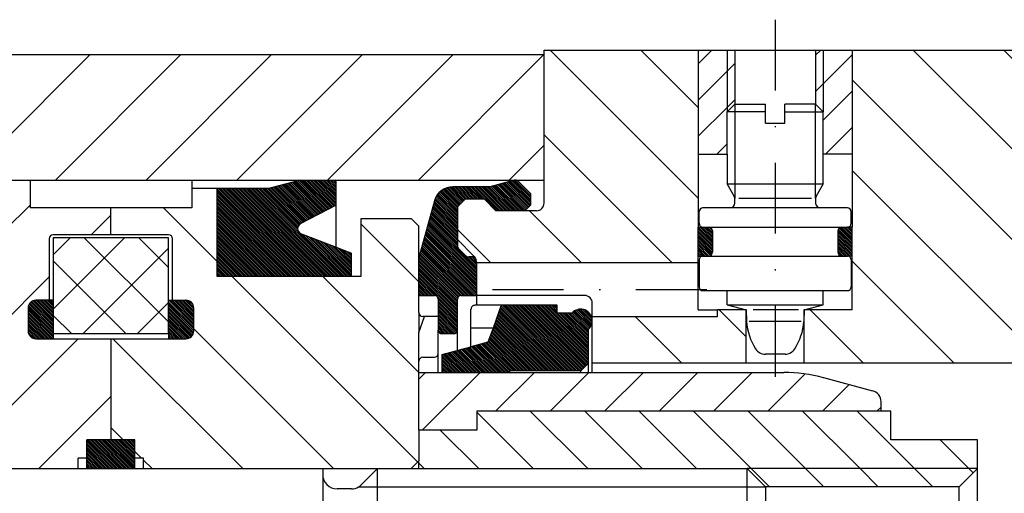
# Model space of a CAD drawing. Extents: x -727 to -307, y 210 to 507.
# Tile 8 of 9: x -458 to -382, y 404 to 441. Entities that reach past the tile are written whole.
import ezdxf

# ---------------------------------------------------------------- set-up
doc = ezdxf.new("R2010")
doc.units = 0
doc.linetypes.add('DASHDOT', pattern=[11.052632, 5.526316, -2.763158, 0, -2.763158])
doc.layers.get('0').update_dxf_attribs({"linetype": 'CONTINUOUS'})
doc.layers.add('1', color=7, linetype='CONTINUOUS')

# ---------------------------------------------------------------- blocks, each defined once
blk = doc.blocks.new('*X5')
at = {"layer": '1', "color": 2}
for p, q in [((-405.593, 426.807), (-417.125, 438.338)), ((-405.593, 433.878), (-410.054, 438.338)), ((-402.983, 438.338), (-402.983, 438.338)), ((-395.912, 438.338), (-395.912, 438.338)), ((-367.193, 416.691), (-388.841, 438.338)), ((-373.193, 429.762), (-381.77, 438.338)), ((-373.193, 436.833), (-374.699, 438.338)), ((-367.193, 409.62), (-393.593, 436.02)), ((-407.611, 421.753), (-417.593, 431.736)), ((-378.608, 413.964), (-393.593, 428.949)), ((-414.682, 421.753), (-418.742, 425.814)), ((-421.753, 421.753), (-424.343, 424.343)), ((-367.193, 423.762), (-367.895, 424.463)), ((-385.679, 413.964), (-393.593, 421.878)), ((-392.75, 413.964), (-396.875, 418.088)), ((-367.193, 402.549), (-373.193, 408.549)), ((-367.193, 395.478), (-373.193, 401.478)), ((-367.193, 388.407), (-373.193, 394.407)), ((-367.193, 381.336), (-373.193, 387.336)), ((-367.193, 374.264), (-375.807, 382.878)), ((-391.998, 363.713), (-410.747, 382.463)), ((-384.927, 363.713), (-403.676, 382.463)), ((-377.856, 363.713), (-396.605, 382.463)), ((-373.193, 366.122), (-389.534, 382.463)), ((-371.963, 371.963), (-382.463, 382.463)), ((-399.069, 363.713), (-413.839, 378.484)), ((-406.14, 363.713), (-419.64, 377.213)), ((-420.111, 370.613), (-423.352, 373.855)), ((-413.211, 363.713), (-417.593, 368.096))]:
    blk.add_line(p, q, dxfattribs=at)
blk = doc.blocks.new('*X7')
at = {"layer": '1', "color": 2}
for p, q in [((-400.046, 404.288), (-401.471, 405.713)), ((-395.803, 404.288), (-397.228, 405.713)), ((-391.56, 404.288), (-392.985, 405.713)), ((-387.318, 404.288), (-388.743, 405.713)), ((-384.172, 405.385), (-384.5, 405.713))]:
    blk.add_line(p, q, dxfattribs=at)
blk = doc.blocks.new('*X10')
at = {"color": 2}
for p, q in [((-418.706, 426.201), (-420.536, 428.031)), ((-418.643, 426.28), (-420.425, 428.061)), ((-418.643, 426.422), (-420.313, 428.091)), ((-418.643, 426.563), (-420.202, 428.121)), ((-418.643, 426.704), (-420.09, 428.151)), ((-418.643, 426.846), (-419.978, 428.181)), ((-418.643, 426.987), (-419.866, 428.21)), ((-418.643, 427.129), (-419.707, 428.192)), ((-424.343, 425.899), (-425.725, 427.28)), ((-424.343, 426.04), (-425.65, 427.347)), ((-424.309, 426.148), (-425.57, 427.408)), ((-424.239, 426.218), (-425.485, 427.465)), ((-424.168, 426.289), (-425.395, 427.516)), ((-424.097, 426.36), (-425.299, 427.562)), ((-424.026, 426.431), (-425.198, 427.602)), ((-423.956, 426.501), (-425.09, 427.636)), ((-423.885, 426.572), (-424.975, 427.662)), ((-423.814, 426.643), (-424.852, 427.68)), ((-423.743, 426.713), (-424.718, 427.688)), ((-423.604, 426.716), (-424.577, 427.688)), ((-423.463, 426.716), (-424.436, 427.688)), ((-423.322, 426.716), (-424.294, 427.688)), ((-423.18, 426.716), (-424.153, 427.688)), ((-423.039, 426.716), (-424.011, 427.688)), ((-422.897, 426.716), (-423.87, 427.688)), ((-422.756, 426.716), (-423.729, 427.688)), ((-422.614, 426.716), (-423.587, 427.688)), ((-422.473, 426.716), (-423.446, 427.688)), ((-422.332, 426.716), (-423.304, 427.688)), ((-421.288, 425.814), (-423.163, 427.688)), ((-421.147, 425.814), (-423.022, 427.688)), ((-421.005, 425.814), (-422.88, 427.688)), ((-420.864, 425.814), (-422.739, 427.688)), ((-420.722, 425.814), (-422.597, 427.688)), ((-420.581, 425.814), (-422.456, 427.688)), ((-420.44, 425.814), (-422.314, 427.688)), ((-420.298, 425.814), (-422.173, 427.688)), ((-420.157, 425.814), (-422.032, 427.688)), ((-420.015, 425.814), (-421.89, 427.688)), ((-419.874, 425.814), (-421.763, 427.703)), ((-419.732, 425.813), (-421.651, 427.733)), ((-419.591, 425.813), (-421.54, 427.762)), ((-419.449, 425.813), (-421.428, 427.792)), ((-419.308, 425.813), (-421.317, 427.822)), ((-419.167, 425.813), (-421.205, 427.852)), ((-419.059, 425.847), (-421.094, 427.882)), ((-418.989, 425.918), (-420.982, 427.912)), ((-418.918, 425.989), (-420.871, 427.942)), ((-418.847, 426.06), (-420.759, 427.972)), ((-418.776, 426.13), (-420.648, 428.002)), ((-424.343, 424.768), (-426.147, 426.571)), ((-424.343, 424.909), (-426.114, 426.679)), ((-424.343, 425.05), (-426.074, 426.781)), ((-424.343, 425.192), (-426.029, 426.877)), ((-424.343, 425.333), (-425.978, 426.968)), ((-424.343, 425.475), (-425.922, 427.053)), ((-424.343, 425.616), (-425.861, 427.134)), ((-424.343, 425.758), (-425.795, 427.209)), ((-424.343, 423.778), (-426.358, 425.793)), ((-424.343, 423.919), (-426.328, 425.904)), ((-424.343, 424.061), (-426.298, 426.015)), ((-424.343, 424.202), (-426.268, 426.126)), ((-424.343, 424.343), (-426.238, 426.238)), ((-424.343, 424.485), (-426.207, 426.349)), ((-424.343, 424.626), (-426.177, 426.46)), ((-422.843, 421.288), (-426.57, 425.014)), ((-422.843, 421.429), (-426.54, 425.125)), ((-424.343, 423.07), (-426.509, 425.237)), ((-424.343, 423.212), (-426.479, 425.348)), ((-424.343, 423.353), (-426.449, 425.459)), ((-424.343, 423.495), (-426.419, 425.57)), ((-424.343, 423.636), (-426.389, 425.681)), ((-422.843, 420.298), (-426.781, 424.236)), ((-422.843, 420.439), (-426.751, 424.347)), ((-422.843, 420.581), (-426.721, 424.458)), ((-422.843, 420.722), (-426.691, 424.569)), ((-422.843, 420.863), (-426.66, 424.681)), ((-422.843, 421.005), (-426.63, 424.792)), ((-422.843, 421.146), (-426.6, 424.903)), ((-422.843, 419.308), (-426.993, 423.457)), ((-422.843, 419.449), (-426.963, 423.568)), ((-422.843, 419.591), (-426.932, 423.68)), ((-422.843, 419.732), (-426.902, 423.791)), ((-422.843, 419.874), (-426.872, 423.902)), ((-422.843, 420.015), (-426.842, 424.013)), ((-422.843, 420.156), (-426.812, 424.125)), ((-423.739, 419.213), (-427.204, 422.679)), ((-423.597, 419.213), (-427.174, 422.79)), ((-423.456, 419.213), (-427.144, 422.901)), ((-423.315, 419.213), (-427.114, 423.012)), ((-423.173, 419.213), (-427.083, 423.124)), ((-423.032, 419.213), (-427.053, 423.235)), ((-422.89, 419.213), (-427.023, 423.346)), ((-424.301, 419.068), (-427.343, 422.111)), ((-424.339, 418.965), (-427.343, 421.969)), ((-424.235, 419.144), (-427.325, 422.234)), ((-424.145, 419.196), (-427.295, 422.345)), ((-424.022, 419.213), (-427.265, 422.456)), ((-423.88, 419.213), (-427.235, 422.568)), ((-422.843, 421.571), (-423.487, 422.214)), ((-422.843, 421.712), (-423.345, 422.213)), ((-422.851, 421.861), (-423.203, 422.213)), ((-422.91, 422.061), (-423.062, 422.213)), ((-424.343, 418.828), (-427.343, 421.828)), ((-424.343, 418.687), (-427.343, 421.687)), ((-424.343, 418.545), (-427.343, 421.545)), ((-424.343, 418.404), (-427.343, 421.404)), ((-424.343, 418.262), (-427.343, 421.262)), ((-424.343, 418.121), (-427.343, 421.121)), ((-424.343, 417.979), (-427.343, 420.979)), ((-424.343, 417.838), (-427.343, 420.838)), ((-424.343, 417.697), (-427.343, 420.697)), ((-424.343, 417.555), (-427.343, 420.555)), ((-426.143, 419.213), (-427.343, 420.414)), ((-426.284, 419.213), (-427.343, 420.272)), ((-426.426, 419.213), (-427.343, 420.131)), ((-426.567, 419.213), (-427.343, 419.989)), ((-426.709, 419.213), (-427.343, 419.848)), ((-426.85, 419.213), (-427.343, 419.707)), ((-426.992, 419.213), (-427.343, 419.565)), ((-427.133, 419.213), (-427.343, 419.424)), ((-427.274, 419.213), (-427.343, 419.282)), ((-424.343, 417.414), (-425.843, 418.914)), ((-424.343, 417.272), (-425.843, 418.772)), ((-424.343, 417.131), (-425.843, 418.631)), ((-424.343, 416.989), (-425.843, 418.489)), ((-424.343, 416.848), (-425.843, 418.348)), ((-424.343, 416.707), (-425.843, 418.207)), ((-424.343, 416.565), (-425.843, 418.065)), ((-424.354, 416.434), (-425.843, 417.924)), ((-424.4, 416.339), (-425.843, 417.782)), ((-424.471, 416.268), (-425.843, 417.641)), ((-424.567, 416.223), (-425.843, 417.5)), ((-424.699, 416.213), (-425.843, 417.358)), ((-424.84, 416.213), (-425.843, 417.217)), ((-424.982, 416.213), (-425.843, 417.075)), ((-425.123, 416.213), (-425.843, 416.934)), ((-425.264, 416.213), (-425.843, 416.792)), ((-425.406, 416.213), (-425.843, 416.651)), ((-425.547, 416.213), (-425.843, 416.51))]:
    blk.add_line(p, q, dxfattribs=at)
blk = doc.blocks.new('*X13')
at = {"color": 2}
for p, q in [((-434.886, 425.694), (-437.231, 428.039)), ((-434.793, 425.742), (-437.12, 428.069)), ((-434.7, 425.79), (-437.008, 428.099)), ((-434.607, 425.839), (-436.897, 428.129)), ((-434.514, 425.887), (-436.785, 428.158)), ((-434.421, 425.936), (-436.674, 428.188)), ((-434.328, 425.984), (-436.557, 428.213)), ((-434.235, 426.033), (-436.416, 428.213)), ((-434.142, 426.081), (-436.274, 428.213)), ((-434.049, 426.13), (-436.133, 428.213)), ((-433.956, 426.178), (-435.992, 428.213)), ((-433.863, 426.226), (-435.85, 428.213)), ((-433.793, 426.298), (-435.709, 428.213)), ((-433.793, 426.439), (-435.567, 428.213)), ((-433.793, 426.581), (-435.426, 428.213)), ((-433.793, 426.722), (-435.284, 428.213)), ((-433.793, 426.863), (-435.143, 428.213)), ((-433.793, 427.005), (-435.002, 428.213)), ((-433.793, 427.146), (-434.86, 428.213)), ((-433.793, 427.288), (-434.719, 428.213)), ((-433.793, 427.429), (-434.577, 428.213)), ((-433.793, 427.571), (-434.436, 428.213)), ((-433.793, 427.712), (-434.295, 428.213)), ((-433.793, 427.853), (-434.153, 428.213)), ((-433.793, 427.995), (-434.012, 428.213)), ((-433.793, 428.136), (-433.87, 428.213)), ((-436.27, 420.713), (-443.093, 427.537)), ((-436.411, 420.713), (-443.093, 427.396)), ((-436.553, 420.713), (-443.093, 427.254)), ((-436.128, 420.713), (-442.99, 427.575)), ((-435.987, 420.713), (-442.849, 427.575)), ((-435.845, 420.713), (-442.707, 427.575)), ((-435.704, 420.713), (-442.566, 427.575)), ((-435.563, 420.713), (-442.425, 427.575)), ((-435.421, 420.713), (-442.283, 427.575)), ((-435.28, 420.713), (-442.142, 427.575)), ((-435.138, 420.713), (-442, 427.575)), ((-434.997, 420.713), (-441.859, 427.575)), ((-434.856, 420.713), (-441.718, 427.575)), ((-434.714, 420.713), (-441.576, 427.575)), ((-434.573, 420.713), (-441.435, 427.575)), ((-434.431, 420.713), (-441.293, 427.575)), ((-434.29, 420.713), (-441.152, 427.575)), ((-434.148, 420.713), (-441.01, 427.575)), ((-434.007, 420.713), (-440.869, 427.575)), ((-433.866, 420.713), (-440.728, 427.575)), ((-433.724, 420.713), (-440.586, 427.575)), ((-433.583, 420.713), (-440.445, 427.575)), ((-433.441, 420.713), (-440.303, 427.575)), ((-433.3, 420.713), (-440.162, 427.575)), ((-436.787, 424.342), (-440.02, 427.575)), ((-436.791, 424.487), (-439.879, 427.575)), ((-436.76, 424.598), (-439.738, 427.575)), ((-436.71, 424.689), (-439.596, 427.575)), ((-436.643, 424.763), (-439.455, 427.575)), ((-436.559, 424.821), (-439.313, 427.575)), ((-436.466, 424.87), (-439.172, 427.575)), ((-436.373, 424.918), (-439.031, 427.575)), ((-436.28, 424.967), (-438.904, 427.591)), ((-436.188, 425.015), (-438.793, 427.62)), ((-436.095, 425.064), (-438.681, 427.65)), ((-436.002, 425.112), (-438.57, 427.68)), ((-435.909, 425.161), (-438.458, 427.71)), ((-435.816, 425.209), (-438.347, 427.74)), ((-435.723, 425.257), (-438.235, 427.77)), ((-435.63, 425.306), (-438.124, 427.8)), ((-435.537, 425.354), (-438.012, 427.83)), ((-435.444, 425.403), (-437.9, 427.86)), ((-435.351, 425.451), (-437.789, 427.889)), ((-435.258, 425.5), (-437.677, 427.919)), ((-435.165, 425.548), (-437.566, 427.949)), ((-435.072, 425.597), (-437.454, 427.979)), ((-434.979, 425.645), (-437.343, 428.009)), ((-436.694, 420.713), (-443.093, 427.113)), ((-436.835, 420.713), (-443.093, 426.971)), ((-436.977, 420.713), (-443.093, 426.83)), ((-437.118, 420.713), (-443.093, 426.688)), ((-437.26, 420.713), (-443.093, 426.547)), ((-437.401, 420.713), (-443.093, 426.406)), ((-437.543, 420.713), (-443.093, 426.264)), ((-437.684, 420.713), (-443.093, 426.123)), ((-437.825, 420.713), (-443.093, 425.981)), ((-437.967, 420.713), (-443.093, 425.84)), ((-438.108, 420.713), (-443.093, 425.699)), ((-438.25, 420.713), (-443.093, 425.557)), ((-438.391, 420.713), (-443.093, 425.416)), ((-438.533, 420.713), (-443.093, 425.274)), ((-438.674, 420.713), (-443.093, 425.133)), ((-438.815, 420.713), (-443.093, 424.991)), ((-438.957, 420.713), (-443.093, 424.85)), ((-439.098, 420.713), (-443.093, 424.709)), ((-439.24, 420.713), (-443.093, 424.567)), ((-439.381, 420.713), (-443.093, 424.426)), ((-439.522, 420.713), (-443.093, 424.284)), ((-439.664, 420.713), (-443.093, 424.143)), ((-439.805, 420.713), (-443.093, 424.001)), ((-439.947, 420.713), (-443.093, 423.86)), ((-440.088, 420.713), (-443.093, 423.719)), ((-440.23, 420.713), (-443.093, 423.577)), ((-440.371, 420.713), (-443.093, 423.436)), ((-433.158, 420.713), (-436.417, 423.972)), ((-433.017, 420.713), (-436.188, 423.884)), ((-432.876, 420.713), (-435.959, 423.797)), ((-432.734, 420.713), (-435.731, 423.71)), ((-432.593, 420.714), (-435.502, 423.623)), ((-432.593, 420.855), (-435.273, 423.535)), ((-432.593, 420.997), (-435.045, 423.448)), ((-440.512, 420.713), (-443.093, 423.294)), ((-440.654, 420.713), (-443.093, 423.153)), ((-440.795, 420.713), (-443.093, 423.012)), ((-440.937, 420.713), (-443.093, 422.87)), ((-441.078, 420.713), (-443.093, 422.729)), ((-432.593, 421.138), (-434.816, 423.361)), ((-432.593, 421.28), (-434.587, 423.274)), ((-432.593, 421.421), (-434.359, 423.186)), ((-432.593, 421.563), (-434.13, 423.099)), ((-432.593, 421.704), (-433.901, 423.012)), ((-432.593, 421.845), (-433.673, 422.925)), ((-432.593, 421.987), (-433.444, 422.837)), ((-432.593, 422.128), (-433.215, 422.75)), ((-432.593, 422.27), (-432.987, 422.663)), ((-441.22, 420.713), (-443.093, 422.587)), ((-441.361, 420.713), (-443.093, 422.446)), ((-441.502, 420.713), (-443.093, 422.304)), ((-441.644, 420.713), (-443.093, 422.163)), ((-441.785, 420.713), (-443.093, 422.022)), ((-441.927, 420.713), (-443.093, 421.88)), ((-432.593, 422.411), (-432.758, 422.576)), ((-442.068, 420.713), (-443.093, 421.739)), ((-442.209, 420.713), (-443.093, 421.597)), ((-442.351, 420.713), (-443.093, 421.456)), ((-442.492, 420.713), (-443.093, 421.314)), ((-442.634, 420.713), (-443.093, 421.173)), ((-442.775, 420.713), (-443.093, 421.032)), ((-442.917, 420.713), (-443.093, 420.89)), ((-443.058, 420.713), (-443.093, 420.749))]:
    blk.add_line(p, q, dxfattribs=at)
blk = doc.blocks.new('*X14')
at = {"color": 2}
for p, q in [((-444.893, 416.892), (-446.84, 418.838)), ((-444.893, 417.033), (-446.698, 418.838)), ((-444.893, 417.175), (-446.557, 418.838)), ((-444.893, 417.316), (-446.416, 418.838)), ((-444.893, 417.458), (-446.274, 418.838)), ((-444.893, 417.599), (-446.133, 418.838)), ((-444.893, 417.74), (-445.991, 418.838)), ((-444.893, 417.882), (-445.85, 418.838)), ((-444.893, 418.023), (-445.708, 418.838)), ((-444.893, 418.165), (-445.567, 418.838)), ((-444.898, 418.31), (-445.421, 418.834)), ((-444.893, 416.75), (-446.843, 418.701)), ((-444.893, 416.609), (-446.843, 418.559)), ((-444.893, 416.468), (-446.843, 418.418)), ((-444.902, 416.335), (-446.843, 418.276)), ((-444.933, 416.224), (-446.843, 418.135)), ((-444.961, 418.515), (-445.217, 418.771)), ((-444.979, 416.129), (-446.843, 417.993)), ((-445.038, 416.047), (-446.843, 417.852)), ((-445.11, 415.977), (-446.843, 417.711)), ((-445.193, 415.919), (-446.843, 417.569)), ((-445.29, 415.874), (-446.843, 417.428)), ((-445.402, 415.845), (-446.843, 417.286)), ((-445.537, 415.838), (-446.843, 417.145)), ((-445.678, 415.838), (-446.843, 417.003)), ((-445.82, 415.838), (-446.843, 416.862)), ((-445.961, 415.838), (-446.843, 416.721)), ((-446.103, 415.838), (-446.843, 416.579)), ((-446.244, 415.838), (-446.843, 416.438)), ((-446.385, 415.838), (-446.843, 416.296)), ((-446.527, 415.838), (-446.843, 416.155)), ((-446.668, 415.838), (-446.843, 416.014)), ((-446.81, 415.838), (-446.843, 415.872))]:
    blk.add_line(p, q, dxfattribs=at)
blk = doc.blocks.new('*X15')
at = {"color": 2}
for p, q in [((-455.843, 417.377), (-457.296, 418.83)), ((-455.843, 417.518), (-457.164, 418.838)), ((-455.843, 417.66), (-457.022, 418.838)), ((-455.843, 417.801), (-456.881, 418.838)), ((-455.843, 417.942), (-456.739, 418.838)), ((-455.843, 418.084), (-456.598, 418.838)), ((-455.843, 418.225), (-456.456, 418.838)), ((-455.843, 418.367), (-456.315, 418.838)), ((-455.843, 418.508), (-456.174, 418.838)), ((-455.843, 418.65), (-456.032, 418.838)), ((-455.843, 418.791), (-455.891, 418.838)), ((-455.843, 416.245), (-457.793, 418.195)), ((-455.843, 416.104), (-457.793, 418.054)), ((-455.843, 416.387), (-457.786, 418.33)), ((-455.843, 416.528), (-457.758, 418.443)), ((-455.843, 416.67), (-457.713, 418.539)), ((-455.843, 416.811), (-457.655, 418.622)), ((-455.843, 416.952), (-457.584, 418.694)), ((-455.843, 417.094), (-457.502, 418.753)), ((-455.843, 417.235), (-457.407, 418.799)), ((-455.843, 415.963), (-457.793, 417.913)), ((-455.861, 415.838), (-457.793, 417.771)), ((-456.002, 415.838), (-457.793, 417.63)), ((-456.144, 415.838), (-457.793, 417.488)), ((-456.285, 415.838), (-457.793, 417.347)), ((-456.426, 415.838), (-457.793, 417.206)), ((-456.568, 415.838), (-457.793, 417.064)), ((-456.709, 415.838), (-457.793, 416.923)), ((-456.851, 415.838), (-457.793, 416.781)), ((-456.992, 415.838), (-457.793, 416.64)), ((-457.133, 415.838), (-457.793, 416.498)), ((-457.281, 415.845), (-457.787, 416.35)), ((-457.501, 415.923), (-457.709, 416.131))]:
    blk.add_line(p, q, dxfattribs=at)
blk = doc.blocks.new('*X16')
at = {"color": 2}
for p, q in [((-416.314, 413.344), (-421.057, 418.087)), ((-416.172, 413.344), (-421.02, 418.191)), ((-416.031, 413.344), (-420.982, 418.295)), ((-415.889, 413.344), (-420.944, 418.398)), ((-415.748, 413.344), (-420.848, 418.444)), ((-415.606, 413.344), (-420.707, 418.444)), ((-415.465, 413.344), (-420.565, 418.444)), ((-415.324, 413.344), (-420.424, 418.444)), ((-415.182, 413.344), (-420.282, 418.444)), ((-415.041, 413.344), (-420.141, 418.444)), ((-414.899, 413.344), (-420, 418.444)), ((-414.758, 413.344), (-419.858, 418.444)), ((-414.678, 413.405), (-419.717, 418.444)), ((-414.607, 413.476), (-419.575, 418.444)), ((-414.537, 413.547), (-419.434, 418.444)), ((-414.466, 413.617), (-419.292, 418.444)), ((-414.395, 413.688), (-419.151, 418.444)), ((-414.324, 413.759), (-419.01, 418.444)), ((-414.254, 413.829), (-418.868, 418.444)), ((-414.183, 413.9), (-418.727, 418.444)), ((-414.139, 413.998), (-418.585, 418.444)), ((-414.139, 414.139), (-418.444, 418.444)), ((-414.139, 414.281), (-418.303, 418.444)), ((-414.139, 414.422), (-418.161, 418.444)), ((-414.139, 414.564), (-418.02, 418.444)), ((-414.139, 414.705), (-417.878, 418.444)), ((-414.139, 414.846), (-417.737, 418.444)), ((-414.139, 414.988), (-417.595, 418.444)), ((-414.139, 415.129), (-417.454, 418.444)), ((-414.139, 415.271), (-417.313, 418.444)), ((-416.587, 417.86), (-417.171, 418.444)), ((-416.587, 418.001), (-417.03, 418.444)), ((-416.587, 418.143), (-416.888, 418.444)), ((-416.587, 418.284), (-416.747, 418.444)), ((-416.587, 418.426), (-416.605, 418.444)), ((-413.914, 416.884), (-415.099, 418.069)), ((-413.877, 416.988), (-414.995, 418.107)), ((-413.851, 417.103), (-414.88, 418.133)), ((-413.84, 417.234), (-414.75, 418.144)), ((-413.851, 417.386), (-414.597, 418.133)), ((-413.906, 417.583), (-414.401, 418.078)), ((-417.304, 413.344), (-421.321, 417.362)), ((-417.162, 413.344), (-421.284, 417.465)), ((-417.021, 413.344), (-421.246, 417.569)), ((-416.879, 413.344), (-421.208, 417.673)), ((-416.738, 413.344), (-421.17, 417.776)), ((-416.596, 413.344), (-421.133, 417.88)), ((-416.455, 413.344), (-421.095, 417.984)), ((-414.139, 415.412), (-416.571, 417.844)), ((-414.139, 415.554), (-416.43, 417.844)), ((-414.139, 415.695), (-416.288, 417.844)), ((-414.139, 415.836), (-416.147, 417.844)), ((-414.139, 415.978), (-416.006, 417.844)), ((-414.139, 416.119), (-415.864, 417.844)), ((-414.139, 416.261), (-415.723, 417.844)), ((-414.139, 416.402), (-415.581, 417.844)), ((-414.139, 416.544), (-415.44, 417.844)), ((-414.083, 416.628), (-415.355, 417.901)), ((-414.018, 416.705), (-415.278, 417.965)), ((-413.962, 416.79), (-415.193, 418.021)), ((-418.435, 413.344), (-421.623, 416.532)), ((-418.294, 413.344), (-421.586, 416.636)), ((-418.152, 413.344), (-421.548, 416.739)), ((-418.011, 413.344), (-421.51, 416.843)), ((-417.869, 413.344), (-421.472, 416.947)), ((-417.728, 413.344), (-421.435, 417.051)), ((-417.586, 413.344), (-421.397, 417.154)), ((-417.445, 413.344), (-421.359, 417.258)), ((-419.425, 413.344), (-421.887, 415.806)), ((-419.283, 413.344), (-421.85, 415.91)), ((-419.142, 413.344), (-421.812, 416.014)), ((-419.001, 413.344), (-421.774, 416.117)), ((-418.859, 413.344), (-421.736, 416.221)), ((-418.718, 413.344), (-421.699, 416.325)), ((-418.576, 413.344), (-421.661, 416.428)), ((-422.406, 413.213), (-424.176, 414.984)), ((-422.264, 413.213), (-424.065, 415.014)), ((-422.123, 413.213), (-423.953, 415.044)), ((-421.982, 413.213), (-423.842, 415.074)), ((-421.84, 413.213), (-423.73, 415.103)), ((-421.699, 413.213), (-423.619, 415.133)), ((-421.557, 413.213), (-423.507, 415.163)), ((-421.416, 413.213), (-423.395, 415.193)), ((-421.274, 413.213), (-423.284, 415.223)), ((-421.133, 413.213), (-423.172, 415.253)), ((-420.992, 413.213), (-423.061, 415.283)), ((-420.85, 413.213), (-422.949, 415.313)), ((-420.709, 413.213), (-422.838, 415.342)), ((-420.567, 413.213), (-422.726, 415.372)), ((-420.426, 413.213), (-422.615, 415.402)), ((-420.284, 413.213), (-422.503, 415.432)), ((-420.261, 413.331), (-422.392, 415.462)), ((-420.132, 413.344), (-422.28, 415.492)), ((-419.991, 413.344), (-422.169, 415.522)), ((-419.849, 413.344), (-422.057, 415.552)), ((-419.708, 413.344), (-421.963, 415.599)), ((-419.566, 413.344), (-421.925, 415.703)), ((-424.244, 413.213), (-425.54, 414.509)), ((-424.386, 413.213), (-425.54, 414.367)), ((-424.527, 413.213), (-425.54, 414.226)), ((-424.103, 413.213), (-425.515, 414.625)), ((-423.961, 413.213), (-425.403, 414.655)), ((-423.82, 413.213), (-425.292, 414.685)), ((-423.679, 413.213), (-425.18, 414.715)), ((-423.537, 413.213), (-425.069, 414.745)), ((-423.396, 413.213), (-424.957, 414.775)), ((-423.254, 413.213), (-424.846, 414.805)), ((-423.113, 413.213), (-424.734, 414.834)), ((-422.971, 413.213), (-424.622, 414.864)), ((-422.83, 413.213), (-424.511, 414.894)), ((-422.689, 413.213), (-424.399, 414.924)), ((-422.547, 413.213), (-424.288, 414.954)), ((-424.669, 413.213), (-425.54, 414.084)), ((-424.81, 413.213), (-425.54, 413.943)), ((-424.951, 413.213), (-425.54, 413.802)), ((-425.093, 413.213), (-425.54, 413.66)), ((-425.234, 413.213), (-425.54, 413.519)), ((-425.376, 413.213), (-425.54, 413.377)), ((-425.517, 413.213), (-425.54, 413.236))]:
    blk.add_line(p, q, dxfattribs=at)
blk = doc.blocks.new('*X18')
at = {"color": 2}
for p, q in [((-450.968, 405.713), (-453.218, 407.963)), ((-451.11, 405.713), (-453.218, 407.822)), ((-451.251, 405.713), (-453.218, 407.681)), ((-451.393, 405.713), (-453.218, 407.539)), ((-451.534, 405.713), (-453.218, 407.398)), ((-450.827, 405.713), (-453.077, 407.963)), ((-450.685, 405.713), (-452.935, 407.963)), ((-450.544, 405.713), (-452.794, 407.963)), ((-450.403, 405.713), (-452.653, 407.963)), ((-450.261, 405.713), (-452.511, 407.963)), ((-450.12, 405.713), (-452.37, 407.963)), ((-449.978, 405.713), (-452.228, 407.963)), ((-449.837, 405.713), (-452.087, 407.963)), ((-449.695, 405.713), (-451.945, 407.963)), ((-449.554, 405.713), (-451.804, 407.963)), ((-449.468, 405.769), (-451.663, 407.963)), ((-449.468, 405.911), (-451.521, 407.963)), ((-449.468, 406.052), (-451.38, 407.963)), ((-449.468, 406.193), (-451.238, 407.963)), ((-449.468, 406.335), (-451.097, 407.963)), ((-449.468, 406.476), (-450.955, 407.963)), ((-449.468, 406.618), (-450.814, 407.963)), ((-449.468, 406.759), (-450.673, 407.963)), ((-449.468, 406.901), (-450.531, 407.963)), ((-449.468, 407.042), (-450.39, 407.963)), ((-449.468, 407.183), (-450.248, 407.963)), ((-449.468, 407.325), (-450.107, 407.963)), ((-449.468, 407.466), (-449.966, 407.963)), ((-449.468, 407.608), (-449.824, 407.963)), ((-449.468, 407.749), (-449.683, 407.963)), ((-449.468, 407.89), (-449.541, 407.963)), ((-451.675, 405.713), (-453.218, 407.256)), ((-451.817, 405.713), (-453.218, 407.115)), ((-451.958, 405.713), (-453.218, 406.974)), ((-452.1, 405.713), (-453.218, 406.832)), ((-452.241, 405.713), (-453.218, 406.691)), ((-452.382, 405.713), (-453.218, 406.549)), ((-452.524, 405.713), (-453.218, 406.408)), ((-452.665, 405.713), (-453.218, 406.266)), ((-452.807, 405.713), (-453.218, 406.125)), ((-452.948, 405.713), (-453.218, 405.984)), ((-453.09, 405.713), (-453.218, 405.842))]:
    blk.add_line(p, q, dxfattribs=at)
blk = doc.blocks.new('*X28')
at = {"color": 2}
for p, q in [((-403.343, 436.699), (-402.743, 437.299)), ((-403.343, 433.871), (-402.743, 434.471))]:
    blk.add_line(p, q, dxfattribs=at)
blk = doc.blocks.new('*X29')
at = {"color": 2}
for p, q in [((-396.443, 437.943), (-396.048, 438.338)), ((-396.443, 435.114), (-395.843, 435.714))]:
    blk.add_line(p, q, dxfattribs=at)
blk = doc.blocks.new('*X30')
at = {"color": 2}
for p, q in [((-395.843, 435.714), (-393.593, 437.964)), ((-395.843, 432.886), (-393.593, 435.136)), ((-395.662, 430.238), (-393.593, 432.307))]:
    blk.add_line(p, q, dxfattribs=at)
blk = doc.blocks.new('*X31')
at = {"color": 2}
for p, q in [((-405.593, 437.278), (-404.533, 438.338)), ((-405.593, 434.449), (-403.343, 436.699)), ((-405.593, 431.621), (-403.343, 433.871)), ((-404.148, 430.238), (-403.343, 431.043))]:
    blk.add_line(p, q, dxfattribs=at)
blk = doc.blocks.new('*X32')
at = {"color": 2}
for p, q in [((-393.593, 423.15), (-394.716, 424.273)), ((-393.593, 423.292), (-394.682, 424.381)), ((-393.593, 423.433), (-394.62, 424.46)), ((-393.593, 423.575), (-394.534, 424.515)), ((-393.593, 423.716), (-394.416, 424.538)), ((-393.593, 423.858), (-394.274, 424.538)), ((-393.593, 423.999), (-394.133, 424.538)), ((-393.593, 424.14), (-393.991, 424.538)), ((-393.593, 424.282), (-393.85, 424.538)), ((-393.593, 424.423), (-393.709, 424.538)), ((-393.593, 423.009), (-394.718, 424.134)), ((-393.593, 422.868), (-394.718, 423.993)), ((-393.593, 422.726), (-394.718, 423.851)), ((-393.593, 422.585), (-394.718, 423.71)), ((-393.593, 422.443), (-394.718, 423.568)), ((-393.593, 422.302), (-394.718, 423.427)), ((-393.721, 422.288), (-394.718, 423.286)), ((-393.863, 422.288), (-394.718, 423.144)), ((-394.004, 422.288), (-394.718, 423.003)), ((-394.146, 422.288), (-394.718, 422.861)), ((-394.287, 422.288), (-394.718, 422.72)), ((-394.429, 422.289), (-394.718, 422.578))]:
    blk.add_line(p, q, dxfattribs=at)
blk = doc.blocks.new('*X33')
at = {"color": 2}
for p, q in [((-404.468, 423.277), (-405.593, 424.402)), ((-404.468, 423.136), (-405.593, 424.261)), ((-404.468, 423.419), (-405.588, 424.538)), ((-404.468, 423.56), (-405.447, 424.538)), ((-404.468, 423.702), (-405.305, 424.538)), ((-404.468, 423.843), (-405.164, 424.538)), ((-404.468, 423.985), (-405.022, 424.538)), ((-404.468, 424.126), (-404.881, 424.538)), ((-404.47, 424.269), (-404.738, 424.537)), ((-404.468, 422.995), (-405.593, 424.12)), ((-404.468, 422.853), (-405.593, 423.978)), ((-404.468, 422.712), (-405.593, 423.837)), ((-404.469, 422.571), (-405.593, 423.695)), ((-404.498, 422.459), (-405.593, 423.554)), ((-404.557, 422.376), (-405.593, 423.412)), ((-404.64, 422.317), (-405.593, 423.271)), ((-404.753, 422.289), (-405.593, 423.13)), ((-404.894, 422.288), (-405.593, 422.988)), ((-405.035, 422.288), (-405.593, 422.847)), ((-405.176, 422.288), (-405.593, 422.705)), ((-405.318, 422.288), (-405.593, 422.564)), ((-405.459, 422.288), (-405.593, 422.423))]:
    blk.add_line(p, q, dxfattribs=at)
blk = doc.blocks.new('*X34')
at = {"color": 2}
for p, q in [((-462.741, 428.213), (-452.991, 437.963)), ((-455.67, 428.213), (-445.92, 437.963)), ((-448.599, 428.213), (-438.849, 437.963)), ((-441.528, 428.213), (-431.778, 437.963)), ((-434.457, 428.213), (-424.707, 437.963)), ((-427.386, 428.213), (-417.636, 437.963)), ((-420.315, 428.213), (-417.593, 430.935))]:
    blk.add_line(p, q, dxfattribs=at)
blk = doc.blocks.new('*X41')
at = {"color": 2}
for p, q in [((-443.093, 421.88), (-447.252, 426.038)), ((-427.343, 420.272), (-431.843, 424.772)), ((-427.435, 406.222), (-441.927, 420.713)), ((-427.343, 413.201), (-434.856, 420.713)), ((-433.998, 405.713), (-444.893, 416.609)), ((-441.069, 405.713), (-451.194, 415.838)), ((-450.39, 407.963), (-451.343, 408.917)), ((-448.965, 406.538), (-449.468, 407.042)), ((-448.14, 405.713), (-448.793, 406.367))]:
    blk.add_line(p, q, dxfattribs=at)
blk = doc.blocks.new('*X43')
at = {"color": 2}
for p, q in [((-459.593, 424.29), (-457.643, 426.24)), ((-475.343, 422.682), (-472.812, 425.213)), ((-452.874, 423.938), (-451.343, 425.469)), ((-475.343, 415.611), (-470.242, 420.713)), ((-475.343, 408.54), (-463.17, 420.713)), ((-471.099, 405.713), (-456.143, 420.669)), ((-464.028, 405.713), (-453.903, 415.838)), ((-456.957, 405.713), (-451.343, 411.327))]:
    blk.add_line(p, q, dxfattribs=at)
blk = doc.blocks.new('*X47')
at = {"color": 2}
for p, q in [((-427.343, 412.699), (-426.829, 413.213)), ((-427.087, 408.713), (-422.587, 413.213)), ((-421.344, 410.213), (-418.344, 413.213)), ((-417.102, 410.213), (-414.102, 413.213)), ((-412.859, 410.213), (-409.859, 413.213)), ((-408.616, 410.213), (-405.616, 413.213)), ((-404.374, 410.213), (-401.374, 413.213)), ((-400.131, 410.213), (-397.248, 413.096)), ((-395.888, 410.213), (-393.83, 412.272)), ((-391.646, 410.213), (-391.343, 410.516)), ((-422.844, 408.713), (-422.843, 408.714))]:
    blk.add_line(p, q, dxfattribs=at)
blk = doc.blocks.new('*X49')
at = {"color": 2}
for p, q in [((-418.441, 405.713), (-422.843, 410.115)), ((-414.199, 405.713), (-418.699, 410.213)), ((-409.956, 405.713), (-414.456, 410.213)), ((-405.713, 405.713), (-410.213, 410.213)), ((-401.471, 405.713), (-405.971, 410.213)), ((-397.228, 405.713), (-401.728, 410.213)), ((-392.985, 405.713), (-397.485, 410.213)), ((-388.743, 405.713), (-393.243, 410.213)), ((-422.684, 405.713), (-425.684, 408.713)), ((-384.5, 405.713), (-386.75, 407.963)), ((-426.927, 405.713), (-427.343, 406.13))]:
    blk.add_line(p, q, dxfattribs=at)
blk = doc.blocks.new('*X52')
at = {"color": 2}
for p, q in [((-455.843, 422.383), (-454.513, 423.713)), ((-455.843, 418.141), (-450.271, 423.713)), ((-446.843, 417.145), (-453.412, 423.713)), ((-446.843, 421.388), (-449.169, 423.713)), ((-453.528, 416.213), (-446.843, 422.898)), ((-450.155, 416.213), (-455.843, 421.902)), ((-449.285, 416.213), (-446.843, 418.655)), ((-454.397, 416.213), (-455.843, 417.66))]:
    blk.add_line(p, q, dxfattribs=at)
blk = doc.blocks.new('*X55')
at = {"layer": '1', "color": 2}
for p, q in [((-401.843, 415.986), (-403.946, 418.088)), ((-406.893, 413.964), (-410.492, 417.563))]:
    blk.add_line(p, q, dxfattribs=at)

msp = doc.modelspace()

# ---------------------------------------------------------------- linework, layer by layer
at = {"color": 2, "linetype": 'DASHDOT'}
for p, q in [((-399.593, 440.712), (-399.593, 412.063)), ((-404.924, 419.663), (-424.241, 419.663))]:
    msp.add_line(p, q, dxfattribs=at)
at = {"color": 7}
for p, q in [((-417.593, 438.338), (-373.193, 438.338)), ((-417.593, 437.963), (-417.593, 438.338)), ((-405.593, 438.338), (-403.343, 438.338)), ((-403.343, 438.338), (-402.743, 438.338)), ((-402.743, 438.338), (-396.443, 438.338)), ((-396.443, 438.338), (-395.843, 438.338)), ((-395.843, 438.338), (-393.593, 438.338)), ((-417.593, 437.963), (-560.093, 437.963))]:
    msp.add_line(p, q, dxfattribs=at)
at = {"color": 1}
for p, q in [((-405.593, 438.338), (-405.593, 430.238)), ((-402.743, 438.338), (-402.743, 434.138)), ((-396.443, 438.338), (-396.443, 434.138)), ((-393.593, 438.338), (-393.593, 430.238)), ((-417.593, 428.213), (-417.593, 437.963)), ((-402.743, 434.138), (-403.343, 433.538)), ((-400.343, 433.538), (-403.343, 433.538)), ((-403.343, 430.238), (-403.343, 433.538)), ((-402.743, 434.138), (-400.343, 434.138)), ((-400.343, 433.538), (-400.343, 434.138)), ((-400.343, 432.638), (-400.343, 433.538)), ((-396.443, 434.138), (-398.843, 434.138)), ((-398.843, 433.538), (-398.843, 434.138)), ((-398.843, 432.638), (-398.843, 433.538)), ((-398.843, 433.538), (-395.843, 433.538)), ((-396.443, 434.138), (-395.843, 433.538)), ((-395.843, 430.238), (-395.843, 433.538)), ((-400.343, 432.638), (-398.843, 432.638)), ((-405.593, 430.238), (-403.343, 430.238)), ((-405.593, 430.238), (-405.593, 424.538)), ((-403.343, 430.238), (-403.343, 427.913)), ((-395.843, 427.913), (-395.843, 430.238)), ((-393.593, 430.238), (-395.843, 430.238)), ((-393.593, 430.238), (-393.593, 424.538)), ((-459.593, 428.213), (-457.643, 428.213)), ((-457.643, 428.213), (-457.643, 426.038)), ((-457.643, 428.213), (-445.043, 428.213)), ((-445.043, 428.213), (-445.043, 427.575)), ((-445.043, 428.213), (-436.58, 428.213)), ((-436.58, 428.213), (-438.961, 427.575)), ((-436.58, 428.213), (-433.793, 428.213)), ((-433.793, 428.213), (-417.593, 428.213)), ((-433.793, 426.263), (-433.793, 428.213)), ((-419.895, 428.203), (-421.816, 427.688)), ((-419.605, 428.126), (-418.643, 427.163)), ((-417.593, 426.413), (-417.593, 428.213)), ((-445.043, 427.575), (-443.093, 427.575)), ((-445.043, 427.575), (-445.043, 426.038)), ((-443.093, 427.575), (-443.093, 420.713)), ((-443.093, 427.575), (-438.961, 427.575)), ((-421.816, 427.688), (-424.697, 427.688)), ((-403.343, 427.913), (-395.843, 427.913)), ((-402.794, 426.961), (-403.343, 427.913)), ((-395.843, 427.913), (-396.393, 426.961)), ((-426.144, 426.582), (-427.343, 422.167)), ((-423.741, 426.716), (-424.343, 426.114)), ((-422.246, 426.716), (-423.741, 426.716)), ((-421.344, 425.814), (-422.246, 426.716)), ((-418.643, 427.163), (-418.643, 426.263)), ((-402.743, 426.413), (-402.743, 426.774)), ((-396.443, 426.774), (-396.443, 426.413)), ((-451.343, 426.038), (-457.643, 426.038)), ((-445.043, 426.038), (-451.343, 426.038)), ((-451.343, 423.938), (-451.343, 426.038)), ((-433.793, 426.263), (-436.553, 424.825)), ((-433.793, 422.971), (-433.793, 426.263)), ((-424.343, 426.114), (-424.343, 423.563)), ((-419.093, 425.813), (-421.344, 425.814)), ((-418.643, 426.263), (-419.093, 425.813)), ((-418.174, 425.814), (-419.093, 425.813)), ((-405.518, 424.838), (-405.518, 425.738)), ((-403.118, 426.038), (-405.218, 426.038)), ((-396.068, 426.038), (-403.118, 426.038)), ((-393.968, 426.038), (-396.068, 426.038)), ((-393.668, 424.838), (-393.668, 425.738)), ((-431.843, 420.713), (-431.843, 425.213)), ((-431.843, 425.213), (-427.943, 425.213)), ((-427.343, 424.613), (-427.943, 425.213)), ((-427.343, 422.167), (-427.343, 424.613)), ((-405.593, 422.288), (-405.593, 424.538)), ((-405.593, 424.538), (-405.218, 424.538)), ((-405.218, 424.538), (-404.768, 424.538)), ((-404.768, 424.538), (-394.418, 424.538)), ((-404.468, 424.238), (-404.468, 422.588)), ((-394.718, 424.238), (-394.718, 422.588)), ((-394.418, 424.538), (-393.968, 424.538)), ((-393.593, 424.538), (-393.968, 424.538)), ((-393.593, 422.288), (-393.593, 424.538)), ((-456.143, 423.638), (-456.143, 418.838)), ((-451.343, 423.938), (-455.843, 423.938)), ((-455.843, 423.713), (-455.843, 418.838)), ((-446.843, 423.713), (-455.843, 423.713)), ((-446.843, 423.938), (-451.343, 423.938)), ((-446.843, 418.838), (-446.843, 423.713)), ((-446.543, 418.838), (-446.543, 423.638)), ((-436.505, 424.005), (-433.793, 422.971)), ((-424.343, 423.563), (-423.063, 422.283)), ((-424.343, 423.563), (-424.343, 423.088)), ((-433.793, 422.971), (-432.593, 422.513)), ((-424.255, 422.876), (-423.681, 422.301)), ((-432.593, 420.713), (-432.593, 422.513)), ((-427.343, 419.213), (-427.343, 422.167)), ((-423.002, 422.213), (-423.469, 422.213)), ((-405.593, 421.753), (-405.593, 422.288)), ((-405.593, 422.288), (-405.218, 422.288)), ((-405.518, 421.988), (-405.518, 419.888)), ((-405.218, 422.288), (-404.468, 422.288)), ((-405.218, 422.288), (-404.768, 422.288)), ((-404.468, 422.288), (-394.418, 422.288)), ((-394.418, 422.288), (-393.968, 422.288)), ((-393.593, 422.288), (-393.968, 422.288)), ((-393.668, 421.988), (-393.668, 419.888)), ((-393.593, 418.088), (-393.593, 422.288)), ((-422.843, 419.213), (-422.843, 421.753)), ((-405.593, 421.753), (-422.843, 421.753)), ((-405.593, 418.088), (-405.593, 421.753)), ((-443.093, 420.713), (-432.593, 420.713)), ((-432.593, 420.713), (-431.843, 420.713)), ((-405.218, 419.588), (-403.343, 419.588)), ((-403.343, 418.49), (-403.343, 419.588)), ((-403.343, 419.588), (-395.843, 419.588)), ((-395.843, 418.49), (-395.843, 419.588)), ((-395.843, 419.588), (-393.968, 419.588)), ((-456.143, 418.838), (-457.194, 418.838)), ((-455.843, 418.838), (-456.143, 418.838)), ((-455.843, 418.838), (-455.843, 416.213)), ((-446.843, 416.213), (-446.843, 418.838)), ((-446.843, 418.838), (-446.543, 418.838)), ((-446.543, 418.838), (-445.493, 418.838)), ((-427.343, 417.874), (-427.343, 419.213)), ((-427.343, 419.213), (-426.143, 419.213)), ((-425.843, 418.913), (-425.843, 417.574)), ((-424.343, 416.513), (-424.343, 418.913)), ((-424.043, 419.213), (-422.843, 419.213)), ((-414.439, 419.213), (-422.843, 419.213)), ((-422.843, 418.444), (-422.843, 419.213)), ((-422.843, 418.444), (-422.843, 419.213)), ((-457.793, 418.238), (-457.793, 416.438)), ((-444.893, 416.438), (-444.893, 418.238)), ((-423.29, 416.665), (-423.29, 418.144)), ((-422.843, 418.444), (-422.99, 418.444)), ((-420.927, 418.444), (-422.843, 418.444)), ((-420.927, 418.444), (-421.575, 416.665)), ((-416.587, 418.444), (-420.927, 418.444)), ((-416.587, 417.844), (-416.587, 418.444)), ((-413.839, 413.964), (-413.839, 418.613)), ((-405.593, 418.088), (-404.093, 418.088)), ((-401.843, 418.088), (-404.093, 418.088)), ((-404.093, 417.563), (-404.093, 418.088)), ((-403.343, 418.49), (-395.843, 418.49)), ((-403.343, 418.49), (-401.843, 418.088)), ((-401.843, 413.964), (-401.843, 418.088)), ((-401.843, 418.088), (-401.821, 417.175)), ((-397.343, 418.088), (-397.365, 417.175)), ((-397.343, 418.088), (-395.843, 418.49)), ((-393.593, 418.088), (-397.343, 418.088)), ((-397.343, 413.964), (-397.343, 418.088)), ((-427.343, 417.874), (-427.343, 416.329)), ((-427.343, 416.329), (-426.923, 417.574)), ((-426.923, 417.574), (-427.043, 417.574)), ((-425.843, 417.574), (-426.923, 417.574)), ((-425.843, 417.574), (-425.843, 416.513)), ((-415.41, 417.844), (-416.587, 417.844)), ((-413.839, 417.563), (-404.093, 417.563)), ((-425.843, 414.692), (-425.843, 416.513)), ((-424.343, 414.955), (-424.343, 416.513)), ((-421.575, 416.665), (-423.29, 416.665)), ((-423.29, 415.221), (-423.29, 416.665)), ((-421.575, 416.665), (-421.972, 415.574)), ((-414.139, 413.944), (-414.139, 416.573)), ((-457.194, 415.838), (-455.843, 415.838)), ((-446.843, 416.213), (-455.843, 416.213)), ((-455.843, 416.213), (-455.843, 415.838)), ((-455.843, 415.838), (-451.343, 415.838)), ((-451.343, 415.838), (-446.843, 415.838)), ((-451.343, 415.838), (-451.343, 407.963)), ((-446.843, 416.213), (-446.843, 415.838)), ((-446.843, 415.838), (-445.493, 415.838)), ((-427.343, 414.092), (-427.343, 416.329)), ((-424.643, 416.213), (-425.543, 416.213)), ((-425.54, 414.619), (-423.29, 415.221)), ((-421.972, 415.574), (-423.29, 415.221)), ((-427.043, 414.392), (-426.143, 414.392)), ((-425.843, 413.213), (-425.843, 414.692)), ((-425.54, 413.213), (-425.54, 414.619)), ((-398.828, 414.638), (-400.359, 414.638)), ((-427.343, 413.213), (-427.343, 414.092)), ((-414.74, 413.344), (-414.139, 413.944)), ((-414.139, 413.213), (-414.139, 413.944)), ((-413.839, 413.964), (-397.343, 413.964)), ((-413.839, 413.213), (-413.839, 413.964)), ((-397.343, 413.964), (-377.693, 413.964)), ((-427.343, 413.213), (-425.843, 413.213)), ((-427.343, 408.713), (-427.343, 413.213)), ((-425.843, 413.213), (-425.54, 413.213)), ((-425.54, 413.213), (-420.261, 413.213)), ((-420.261, 413.213), (-420.261, 413.344)), ((-414.74, 413.344), (-420.261, 413.344)), ((-420.261, 413.213), (-414.74, 413.213)), ((-414.74, 413.213), (-414.74, 413.344)), ((-414.74, 413.213), (-414.139, 413.213)), ((-414.139, 413.213), (-413.839, 413.213)), ((-413.839, 413.213), (-398.923, 413.213)), ((-395.817, 412.805), (-392.01, 411.784)), ((-391.343, 410.213), (-391.343, 410.915)), ((-422.843, 410.213), (-422.843, 408.713)), ((-422.843, 410.213), (-391.343, 410.213)), ((-391.343, 410.213), (-390.593, 410.213)), ((-390.593, 407.963), (-390.593, 410.213)), ((-427.343, 408.713), (-427.343, 406.313)), ((-422.843, 408.713), (-427.343, 408.713)), ((-451.343, 407.963), (-453.218, 407.963)), ((-453.218, 406.538), (-453.218, 407.963)), ((-449.468, 407.963), (-451.343, 407.963)), ((-449.468, 406.538), (-449.468, 407.963)), ((-383.843, 407.963), (-390.593, 407.963)), ((-383.843, 405.713), (-383.843, 407.963)), ((-453.893, 405.713), (-453.893, 406.538)), ((-453.218, 406.538), (-453.893, 406.538)), ((-453.218, 405.713), (-453.218, 406.538)), ((-449.468, 405.713), (-449.468, 406.538)), ((-448.793, 406.538), (-449.468, 406.538)), ((-448.793, 405.713), (-448.793, 406.538)), ((-427.943, 405.713), (-427.343, 406.313)), ((-427.343, 405.713), (-427.343, 406.313)), ((-475.343, 405.713), (-453.893, 405.713)), ((-453.893, 405.713), (-453.218, 405.713)), ((-453.218, 405.713), (-449.468, 405.713)), ((-449.468, 405.713), (-448.793, 405.713)), ((-448.793, 405.713), (-434.843, 405.713)), ((-434.843, 405.713), (-430.568, 405.713)), ((-434.843, 405.713), (-434.843, 405.263)), ((-434.843, 405.263), (-434.843, 398.213)), ((-430.568, 405.713), (-431.814, 404.468)), ((-430.568, 398.213), (-430.568, 405.713)), ((-430.568, 405.713), (-427.943, 405.713)), ((-427.943, 405.713), (-427.343, 405.713)), ((-427.343, 405.713), (-401.768, 405.713)), ((-401.768, 398.213), (-401.768, 405.713)), ((-401.768, 405.713), (-400.343, 404.288)), ((-400.343, 404.288), (-401.768, 405.713)), ((-385.268, 404.288), (-383.843, 405.713)), ((-383.843, 398.213), (-383.843, 405.713)), ((-400.343, 404.288), (-400.343, 398.213)), ((-385.268, 404.288), (-400.343, 404.288)), ((-385.268, 398.213), (-385.268, 404.288)), ((-432.609, 404.138), (-433.718, 404.138))]:
    msp.add_line(p, q, dxfattribs=at)
at = {"color": 2}
for p, q in [((-403.343, 438.338), (-403.343, 433.538)), ((-395.843, 438.338), (-395.843, 433.538)), ((-402.743, 434.138), (-402.743, 426.774)), ((-396.443, 426.774), (-396.443, 434.138)), ((-396.758, 426.774), (-402.428, 426.774)), ((-397.772, 418.088), (-401.305, 418.088)), ((-397.562, 417.175), (-401.627, 417.175)), ((-383.843, 405.713), (-401.768, 405.713)), ((-432.048, 404.288), (-400.343, 404.288))]:
    msp.add_line(p, q, dxfattribs=at)
at = {"color": 1}
for centre, radius, start, end in [((-419.818, 427.913), 0.3, 45, 105), ((-424.697, 426.188), 1.5, 90, 164.80147), ((-403.118, 426.774), 0.375, 0, 30), ((-396.068, 426.774), 0.375, 150, 180), ((-418.193, 426.413), 0.6, 271.81193, 0), ((-405.218, 425.738), 0.3, 90, 180), ((-403.118, 426.413), 0.375, 270, 0), ((-396.068, 426.413), 0.375, 180, 270), ((-393.968, 425.738), 0.3, 0, 90), ((-436.345, 424.426), 0.45, 117.51646, 249.14527), ((-405.218, 424.838), 0.3, 180, 270), ((-404.768, 424.238), 0.3, 0, 90), ((-394.418, 424.238), 0.3, 90, 180), ((-393.968, 424.838), 0.3, 270, 0), ((-455.843, 423.638), 0.3, 90.00716, 180.00716), ((-446.843, 423.638), 0.3, 359.99284, 89.99284), ((-424.043, 423.088), 0.3, 180, 225), ((-423.469, 422.513), 0.3, 225, 270), ((-423.593, 421.753), 0.75, 37.8948, 45), ((-423.593, 421.753), 0.75, 0, 37.8948), ((-405.218, 421.988), 0.3, 90, 180), ((-404.768, 422.588), 0.3, 270, 0), ((-394.418, 422.588), 0.3, 180, 270), ((-393.968, 421.988), 0.3, 0, 90), ((-405.218, 419.888), 0.3, 180, 270), ((-393.968, 419.888), 0.3, 270, 0), ((-457.194, 418.238), 0.6, 90.00716, 180.00716), ((-445.493, 418.238), 0.6, 359.99284, 89.99284), ((-426.143, 418.913), 0.3, 0, 90), ((-424.043, 418.913), 0.3, 90, 180), ((-414.439, 418.613), 0.6, 0, 90), ((-422.989, 418.144), 0.3, 90.0272, 180.02721), ((-414.739, 417.244), 0.9, 311.81659, 138.18273), ((-427.043, 417.874), 0.3, 180, 270), ((-425.543, 416.513), 0.3, 180, 270), ((-424.643, 416.513), 0.3, 270, 0), ((-397.332, 417.488), 4.5, 184, 212.79756), ((-401.854, 417.488), 4.5, 327.20244, 356), ((-457.194, 416.438), 0.6, 179.99355, 269.99355), ((-445.493, 416.438), 0.6, 270.00645, 0.00645), ((-400.359, 415.538), 0.9, 212.79756, 270), ((-398.828, 415.538), 0.9, 270, 327.20244), ((-427.043, 414.092), 0.3, 90, 180), ((-426.143, 414.692), 0.3, 270, 0), ((-398.923, 401.213), 12, 75, 90), ((-392.243, 410.915), 0.9, 0, 75), ((-433.718, 405.263), 1.125, 180, 270), ((-432.609, 405.263), 1.125, 270, 299.92643), ((-432.609, 405.263), 1.125, 299.92643, 315)]:
    msp.add_arc(centre, radius, start, end, dxfattribs=at)

# ---------------------------------------------------------------- block references
for name in ['*X31', '*X29', '*X34', '*X28', '*X30', '*X13', '*X10', '*X43', '*X41', '*X33', '*X32', '*X52', '*X15', '*X14', '*X16', '*X47', '*X49', '*X18']:
    msp.add_blockref(name, (0, 0))
at = {"layer": '1'}
for name in ['*X5', '*X55', '*X7']:
    msp.add_blockref(name, (0, 0), dxfattribs=at)

doc.saveas('drawing.dxf')
